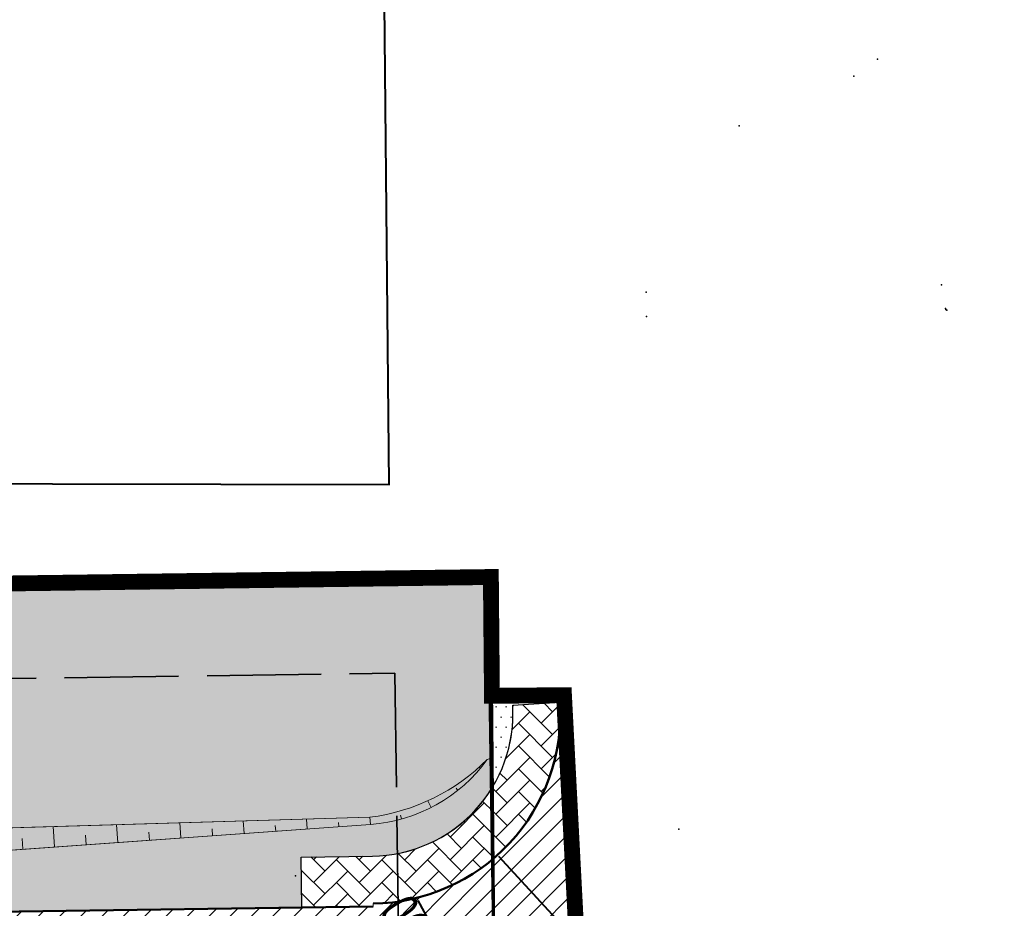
# Model space of a CAD drawing. Header units: millimetres. Extents: x -1417942937 to 6455317, y -572870874 to 774296.
# Tile 62 of 76: x 3227651 to 3227682, y 387173 to 387201. Entities that reach past the tile are written whole.
import ezdxf

# ---------------------------------------------------------------- set-up
doc = ezdxf.new("R2010")
doc.units = ezdxf.units.MM
doc.linetypes.add('ACAD_ISO02W100', pattern=[15, 12, -3])
doc.linetypes.add('ACAD_ISO04W100', pattern=[30, 24, -3, 0, -3])
for name, color, linetype in [('02 ВПгоризонтали', 1, 'Continuous'), ('1 Граница благоустройства', 7, 'Continuous'), ('1 Здание', 7, 'Continuous'), ('1 Координаты', 7, 'Continuous'), ('1 откос', 7, 'Continuous'), ('ТОЧКИ_ОБОСНОВАНИЯ', 255, 'Continuous')]:
    doc.layers.add(name, color=color, linetype=linetype)
for name, color, linetype, lineweight, true_color in [('41вспом', 7, 'Continuous', 5, 0xac0662), ('41газон', 7, 'Continuous', 20, 0x525229), ('41газон за', 7, 'Continuous', 20, 0x1dd214), ('41откос', 7, 'Continuous', 20, 0xc51dd7), ('41плитка1', 7, 'Continuous', 20, 0xd0b89f), ('41плитка1 за', 7, 'Continuous', 20, 0xba9873), ('41проезд', 7, 'Continuous', 20, 0xfff0c2), ('41проезд за', 7, 'Continuous', 20, 0xffc20a)]:
    doc.layers.add(name, color=color, linetype=linetype, lineweight=lineweight, true_color=true_color)
doc.layers.add('ИГ геология', color=7, linetype='Continuous', lineweight=25)
doc.styles.add('ACAD14', font='arial.ttf', dxfattribs={"width": 0.75, "height": 1.5})
doc.dimstyles.new('Генплан-чел', dxfattribs={"dimtxt": 1.5, "dimasz": 0.5, "dimexe": 0.5, "dimexo": 0.5, "dimtad": 1, "dimzin": 0, "dimdsep": 46, "dimtxsty": 'ACAD14', "dimblk": 'OBLIQUE', "dimcen": 1, "dimdle": 0.5, "dimclrd": 256, "dimclre": 256, "dimclrt": 256, "dimadec": 8, "dimazin": 2, "dimtfac": 1, "dimtmove": 0, "dimatfit": 3, "dimldrblk": 'OPEN30', "dimfxl": 0.5, "dimtfill": 1, "dimtfillclr": 256, "dimtolj": 1, "dimtzin": 0, "dimlwd": -1, "dimlwe": -1, "dimarcsym": 0})
picture_1 = doc.add_image_def('image2.tif', size_in_pixel=(27388, 31050))
pattern_1 = [(45, (0, 0), (-0.3367596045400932, 0.3367596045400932), [])]
pattern_2 = [(45, (0, 0), (7.105427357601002e-17, 0.7184204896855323), [1.524, -0.508]), (135, (0.35921, 0.35921), (7.105427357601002e-17, 0.7184204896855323), [1.524, -0.508])]
pattern_3 = [(0, (0, 0), (0.15875, 0.3175), [0, -0.3175])]

# ---------------------------------------------------------------- blocks, each defined once
blk = doc.blocks.new('*D29')
at = {"layer": 'Defpoints', "color": 0, "lineweight": 50, "transparency": 16777216}
for p in [(6454558.303988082, 773694.6143965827), (6454558.488795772, 773691.5940054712), (3226949.057835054, 386509.6432582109)]:
    blk.add_point(p, dxfattribs=at)
at = {"layer": 'ИГ геология', "transparency": 16777216}
for p, q in [((6454558.303988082, 773693.6143965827), (6454558.303988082, 773703.405239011)), ((6454558.488795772, 773692.6143965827), (6454558.303988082, 773693.6143965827)), ((6454558.488795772, 773692.0940054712), (6454558.488795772, 773692.6143965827))]:
    blk.add_line(p, q, dxfattribs=at)
at = {"layer": 'ИГ геология', "transparency": 16777216, "insert": (6454556.912617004, 773699.3223177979), "char_height": 1.5, "attachment_point": 5, "rotation": 90, "style": 'ACAD14', "bg_fill": 3, "box_fill_scale": 1.1, "bg_fill_color": 256, "bg_fill_true_color": 13158600, "bg_fill_transparency": 0}
blk.add_mtext('\\A1;3227609.43', dxfattribs=at)
blk = doc.blocks.new('_Oblique')
at = {"color": 0, "linetype": 'ByBlock', "lineweight": -2}
blk.add_line((-0.5, -0.5), (0.5, 0.5), dxfattribs=at)
blk = doc.blocks.new('_Open30')
at = {"color": 0, "linetype": 'ByBlock', "lineweight": -2}
for p, q in [((-1, 0.26794919), (0, 0)), ((0, 0), (-1, -0.26794919)), ((0, 0), (-1, 0))]:
    blk.add_line(p, q, dxfattribs=at)
blk = doc.blocks.new('*D25')
at = {"layer": 'Defpoints', "color": 0, "lineweight": 50, "transparency": 16777216}
for p in [(6454562.788489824, 773693.8040312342), (6454558.488795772, 773691.5940054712), (3226949.057835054, 386509.6432582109)]:
    blk.add_point(p, dxfattribs=at)
at = {"layer": 'ИГ геология', "transparency": 16777216}
for p, q in [((6454560.788489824, 773691.5940054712), (6454561.788489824, 773693.8040312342)), ((6454561.788489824, 773693.8040312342), (6454570.713711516, 773693.8040312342)), ((6454558.988795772, 773691.5940054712), (6454560.788489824, 773691.5940054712))]:
    blk.add_line(p, q, dxfattribs=at)
at = {"layer": 'ИГ геология', "transparency": 16777216, "insert": (6454567.06360067, 773695.195402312), "char_height": 1.5, "attachment_point": 5, "style": 'ACAD14', "bg_fill": 3, "box_fill_scale": 1.1, "bg_fill_color": 256, "bg_fill_true_color": 13158600, "bg_fill_transparency": 0}
blk.add_mtext('\\A1;387181.95', dxfattribs=at)
blk = doc.blocks.new('*D30')
at = {"layer": 'Defpoints', "color": 0, "lineweight": 50, "transparency": 16777216}
for p in [(6454615.395190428, 773691.5940054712), (6454608.624653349, 773688.1099330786), (3226949.057835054, 386509.6432582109)]:
    blk.add_point(p, dxfattribs=at)
at = {"layer": 'ИГ геология', "transparency": 16777216}
for p, q in [((6454610.624653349, 773691.5940054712), (6454609.624653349, 773688.1099330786)), ((6454614.895190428, 773691.5940054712), (6454610.624653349, 773691.5940054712)), ((6454609.624653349, 773688.1099330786), (6454600.699431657, 773688.1099330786))]:
    blk.add_line(p, q, dxfattribs=at)
at = {"layer": 'ИГ геология', "transparency": 16777216, "insert": (6454604.349542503, 773689.5013041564), "char_height": 1.5, "attachment_point": 5, "style": 'ACAD14', "bg_fill": 3, "box_fill_scale": 1.1, "bg_fill_color": 256, "bg_fill_true_color": 13158600, "bg_fill_transparency": 0}
blk.add_mtext('\\A1;387181.95', dxfattribs=at)
blk = doc.blocks.new('*D26')
at = {"layer": 'Defpoints', "color": 0, "lineweight": 50, "transparency": 16777216}
for p in [(6454615.640108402, 773693.469116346), (6454615.395190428, 773691.5940054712), (3226949.057835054, 386509.6432582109)]:
    blk.add_point(p, dxfattribs=at)
at = {"layer": 'ИГ геология', "transparency": 16777216}
for p, q in [((6454615.640108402, 773692.469116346), (6454615.640108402, 773702.2553544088)), ((6454615.395190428, 773692.0940054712), (6454615.395190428, 773692.5940054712)), ((6454615.395190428, 773692.5940054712), (6454615.640108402, 773692.469116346))]:
    blk.add_line(p, q, dxfattribs=at)
at = {"layer": 'ИГ геология', "transparency": 16777216, "insert": (6454614.248737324, 773698.1747353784), "char_height": 1.5, "attachment_point": 5, "rotation": 90, "style": 'ACAD14', "bg_fill": 3, "box_fill_scale": 1.1, "bg_fill_color": 256, "bg_fill_true_color": 13158600, "bg_fill_transparency": 0}
blk.add_mtext('\\A1;3227666.34', dxfattribs=at)
blk = doc.blocks.new('*D31')
at = {"layer": 'Defpoints', "color": 0, "lineweight": 50, "transparency": 16777216}
for p in [(6454620.884130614, 773647.1289968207), (6454616.242581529, 773646.7080288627), (3226949.057835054, 386509.6432582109)]:
    blk.add_point(p, dxfattribs=at)
at = {"layer": 'ИГ геология', "transparency": 16777216}
for p, q in [((6454618.884130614, 773646.7080288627), (6454619.884130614, 773647.1289968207)), ((6454619.884130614, 773647.1289968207), (6454628.800143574, 773647.1289968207)), ((6454616.742581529, 773646.7080288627), (6454618.884130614, 773646.7080288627))]:
    blk.add_line(p, q, dxfattribs=at)
at = {"layer": 'ИГ геология', "transparency": 16777216, "insert": (6454625.154637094, 773648.5203678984), "char_height": 1.5, "attachment_point": 5, "style": 'ACAD14', "bg_fill": 3, "box_fill_scale": 1.1, "bg_fill_color": 256, "bg_fill_true_color": 13158600, "bg_fill_transparency": 0}
blk.add_mtext('\\A1;387137.06', dxfattribs=at)
blk = doc.blocks.new('*D27')
at = {"layer": 'Defpoints', "color": 0, "lineweight": 50, "transparency": 16777216}
for p in [(6454616.242581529, 773646.7080288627), (6454615.749184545, 773644.6369190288), (3226949.057835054, 386509.6432582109)]:
    blk.add_point(p, dxfattribs=at)
at = {"layer": 'ИГ геология', "transparency": 16777216}
for p, q in [((6454616.242581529, 773646.2080288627), (6454616.242581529, 773645.7080288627)), ((6454616.242581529, 773645.7080288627), (6454615.749184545, 773645.6369190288)), ((6454615.749184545, 773645.6369190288), (6454615.749184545, 773635.8437744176))]:
    blk.add_line(p, q, dxfattribs=at)
at = {"layer": 'ИГ геология', "transparency": 16777216, "insert": (6454614.357813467, 773639.9278467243), "char_height": 1.5, "attachment_point": 5, "rotation": 90, "style": 'ACAD14', "bg_fill": 3, "box_fill_scale": 1.1, "bg_fill_color": 256, "bg_fill_true_color": 13158600, "bg_fill_transparency": 0}
blk.add_mtext('\\A1;3227667.18', dxfattribs=at)
blk = doc.blocks.new('*D32')
at = {"layer": 'Defpoints', "color": 0, "lineweight": 50, "transparency": 16777216}
for p in [(6454563.961053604, 773650.5165629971), (6454558.899300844, 773646.6569881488), (3226949.057835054, 386509.6432582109)]:
    blk.add_point(p, dxfattribs=at)
at = {"layer": 'ИГ геология', "transparency": 16777216}
for p, q in [((6454561.961053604, 773646.6569881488), (6454562.961053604, 773650.5165629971)), ((6454562.961053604, 773650.5165629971), (6454571.660661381, 773650.5165629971)), ((6454559.399300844, 773646.6569881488), (6454561.961053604, 773646.6569881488))]:
    blk.add_line(p, q, dxfattribs=at)
at = {"layer": 'ИГ геология', "transparency": 16777216, "insert": (6454568.123357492, 773651.9079340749), "char_height": 1.5, "attachment_point": 5, "style": 'ACAD14', "bg_fill": 3, "box_fill_scale": 1.1, "bg_fill_color": 256, "bg_fill_true_color": 13158600, "bg_fill_transparency": 0}
blk.add_mtext('\\A1;387137.01', dxfattribs=at)
blk = doc.blocks.new('*D28')
at = {"layer": 'Defpoints', "color": 0, "lineweight": 50, "transparency": 16777216}
for p in [(6454557.437152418, 773650.2809526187), (6454558.899300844, 773646.6569881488), (3226949.057835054, 386509.6432582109)]:
    blk.add_point(p, dxfattribs=at)
at = {"layer": 'ИГ геология', "transparency": 16777216}
for p, q in [((6454557.437152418, 773649.2809526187), (6454557.437152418, 773659.0671906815)), ((6454558.899300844, 773648.2809526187), (6454557.437152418, 773649.2809526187)), ((6454558.899300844, 773647.1569881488), (6454558.899300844, 773648.2809526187))]:
    blk.add_line(p, q, dxfattribs=at)
at = {"layer": 'ИГ геология', "transparency": 16777216, "insert": (6454556.04578134, 773654.9865716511), "char_height": 1.5, "attachment_point": 5, "rotation": 90, "style": 'ACAD14', "bg_fill": 3, "box_fill_scale": 1.1, "bg_fill_color": 256, "bg_fill_true_color": 13158600, "bg_fill_transparency": 0}
blk.add_mtext('\\A1;3227609.84', dxfattribs=at)

msp = doc.modelspace()

# ---------------------------------------------------------------- linework, layer by layer
at = {"color": 3, "linetype": 'Continuous', "lineweight": 40}
msp.add_lwpolyline([(3227609.7715, 387244.39), (3227609.875, 387186), (3227663.051, 387185.89), (3227662.7405, 387217.38), (3227662.2, 387244.65)], close=True, dxfattribs=at)
at = {"layer": 'ТОЧКИ_ОБОСНОВАНИЯ'}
for p in [(3227678.47228963, 387199.3161923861, -0.1900000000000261), (3227677.72228963, 387198.7861923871, -0.1799999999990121), (3227674.10228963, 387197.2161923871, -0.13999999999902), (3227671.16228963, 387191.9661923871, 0.1700000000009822), (3227680.49228963, 387192.1961923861, 0.0800000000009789), (3227680.61228962, 387191.4461923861, 0.2100000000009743), (3227680.62228963, 387191.4161923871, -1.619999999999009), (3227680.66228963, 387191.3961923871, -1.059999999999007), (3227671.17228962, 387191.196192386, 0.1600000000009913), (3227672.19228962, 387175.0061923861, 0.1799999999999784)]:
    msp.add_point(p, dxfattribs=at)

# ---------------------------------------------------------------- pictures from other files: only their frames are drawn
image = msp.add_image(picture_1, insert=(3227525.614622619, 387085.3361425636), size_in_units=(684.5630873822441, 776.0947810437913))
image.dxf.flags = 7

# ---------------------------------------------------------------- next in the draw order: dimensions: what is measured, and where the dimension line sits
at = {"layer": 'ИГ геология'}
dim = msp.add_ordinate_dim(feature_location=(6454558.488795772, 773691.5940054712), offset=(-0.18480768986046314, 3.0203911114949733), dtype=1, origin=(3226949.057835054, 386509.6432582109), dimstyle='Генплан-чел', dxfattribs=at)
dim.commit()
dim.dimension.update_dxf_attribs({"geometry": '*D29', "text_midpoint": (6454556.912617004, 773699.3223177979)})

# ---------------------------------------------------------------- next in the draw order: dimensions: what is measured, and where the dimension line sits
dim = msp.add_ordinate_dim(feature_location=(6454558.488795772, 773691.5940054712), offset=(4.299694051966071, 2.2100257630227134), dtype=0, origin=(3226949.057835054, 386509.6432582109), dimstyle='Генплан-чел', dxfattribs=at)
dim.commit()
dim.dimension.update_dxf_attribs({"geometry": '*D25', "text_midpoint": (6454567.06360067, 773695.195402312)})

# ---------------------------------------------------------------- next in the draw order: dimensions: what is measured, and where the dimension line sits
dim = msp.add_ordinate_dim(feature_location=(6454615.395190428, 773691.5940054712), offset=(-6.770537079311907, -3.48407239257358), dtype=0, origin=(3226949.057835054, 386509.6432582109), dimstyle='Генплан-чел', dxfattribs=at)
dim.commit()
dim.dimension.update_dxf_attribs({"geometry": '*D30', "text_midpoint": (6454604.349542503, 773689.5013041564)})

# ---------------------------------------------------------------- next in the draw order: dimensions: what is measured, and where the dimension line sits
dim = msp.add_ordinate_dim(feature_location=(6454615.395190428, 773691.5940054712), offset=(0.24491797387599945, 1.8751108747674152), dtype=1, origin=(3226949.057835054, 386509.6432582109), dimstyle='Генплан-чел', dxfattribs=at)
dim.commit()
dim.dimension.update_dxf_attribs({"geometry": '*D26', "text_midpoint": (6454614.248737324, 773698.1747353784)})

# ---------------------------------------------------------------- next in the draw order: dimensions: what is measured, and where the dimension line sits
dim = msp.add_ordinate_dim(feature_location=(6454616.242581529, 773646.7080288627), offset=(4.641549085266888, 0.4209679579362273), dtype=0, origin=(3226949.057835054, 386509.6432582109), dimstyle='Генплан-чел', dxfattribs=at)
dim.commit()
dim.dimension.update_dxf_attribs({"geometry": '*D31', "text_midpoint": (6454625.154637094, 773648.5203678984)})

# ---------------------------------------------------------------- next in the draw order: dimensions: what is measured, and where the dimension line sits
dim = msp.add_ordinate_dim(feature_location=(6454616.242581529, 773646.7080288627), offset=(-0.4933969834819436, -2.0711098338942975), dtype=1, origin=(3226949.057835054, 386509.6432582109), dimstyle='Генплан-чел', dxfattribs=at)
dim.commit()
dim.dimension.update_dxf_attribs({"geometry": '*D27', "text_midpoint": (6454614.357813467, 773639.9278467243)})

# ---------------------------------------------------------------- next in the draw order: dimensions: what is measured, and where the dimension line sits
dim = msp.add_ordinate_dim(feature_location=(6454558.899300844, 773646.6569881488), offset=(5.061752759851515, 3.859574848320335), dtype=0, origin=(3226949.057835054, 386509.6432582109), dimstyle='Генплан-чел', dxfattribs=at)
dim.commit()
dim.dimension.update_dxf_attribs({"geometry": '*D32', "text_midpoint": (6454568.123357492, 773651.9079340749)})

# ---------------------------------------------------------------- next in the draw order: dimensions: what is measured, and where the dimension line sits
dim = msp.add_ordinate_dim(feature_location=(6454558.899300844, 773646.6569881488), offset=(-1.4621484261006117, 3.6239644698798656), dtype=1, origin=(3226949.057835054, 386509.6432582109), dimstyle='Генплан-чел', dxfattribs=at)
dim.commit()
dim.dimension.update_dxf_attribs({"geometry": '*D28', "text_midpoint": (6454556.04578134, 773654.9865716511)})

# ---------------------------------------------------------------- next in the draw order: hatches: boundary and pattern name
at = {"layer": '41газон', "lineweight": 20}
h = msp.add_hatch(dxfattribs=at)
h.set_pattern_fill('DOTS', color=256, scale=0.2)
h.set_pattern_definition(pattern_3)
edge = h.paths.add_edge_path()
edge.add_line((3227609.271604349, 387182.0605539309), (3227616.914753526, 387181.6003450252))
edge.add_line((3227616.914753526, 387181.6003450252), (3227636.264934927, 387181.2971974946))
edge.add_line((3227636.264934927, 387181.2971974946), (3227636.354827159, 387174.6131510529))
edge.add_line((3227636.354827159, 387174.6131510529), (3227662.443983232, 387175.3872842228))
edge.add_arc((3227661.649623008, 387181.6708817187), 6.333609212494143, 277.2050013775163, 315.2768952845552)
edge.add_line((3227666.149752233, 387177.2140394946), (3227666.31364582, 387177.2579546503))
edge.add_line((3227666.31364582, 387177.2579546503), (3227666.261588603, 387182.9715516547))
edge.add_line((3227666.261588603, 387182.9715516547), (3227609.271604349, 387182.0605539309))
h = msp.add_hatch(dxfattribs=at)
h.set_pattern_fill('DOTS', color=256, scale=0.2)
h.set_pattern_definition(pattern_3)
edge = h.paths.add_edge_path()
edge.add_line((3227666.149752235, 387177.2140394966), (3227666.31364582, 387177.2579546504))
edge.add_line((3227666.31364582, 387177.2579546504), (3227666.321920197, 387176.3497913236))
edge.add_arc((3227662.459496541, 387178.6588351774), 4.500000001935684, 270.7705115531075, 329.1280670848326, ccw=False)
edge.add_line((3227662.520010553, 387174.1592420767), (3227660.276269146, 387174.1290665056))
edge.add_line((3227660.276269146, 387174.1290665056), (3227660.297695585, 387172.5358775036))
edge.add_line((3227660.297695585, 387172.5358775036), (3227636.037120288, 387172.2096025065))
edge.add_arc((3227636.010225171, 387174.209421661), 1.999999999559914, 180.7705115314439, 270.77051155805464, ccw=False)
edge.add_line((3227634.010406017, 387174.1825265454), (3227633.951019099, 387178.5983132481))
edge.add_line((3227633.951019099, 387178.5983132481), (3227622.859177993, 387178.449141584))
edge.add_line((3227622.859177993, 387178.449141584), (3227622.9216816, 387173.80160965))
edge.add_arc((3227620.921862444, 387173.7747145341), 2.000000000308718, -89.22685679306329, 0.7705115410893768, ccw=False)
edge.add_line((3227620.948849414, 387171.7748966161), (3227612.90661749, 387171.6667384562))
edge.add_line((3227612.90661749, 387171.6667384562), (3227612.960407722, 387167.6671001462))
edge.add_line((3227612.960407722, 387167.6671001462), (3227613.099767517, 387157.3048325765))
edge.add_line((3227613.099767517, 387157.3048325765), (3227618.375238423, 387157.3757811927))
edge.add_arc((3227618.402133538, 387155.3759620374), 2.000000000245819, 0.7705115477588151, 90.7705115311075, ccw=False)
edge.add_line((3227620.401952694, 387155.4028571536), (3227620.512654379, 387147.1714982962))
edge.add_line((3227620.512654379, 387147.1714982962), (3227620.623356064, 387138.9401394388))
edge.add_arc((3227612.624079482, 387138.8325589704), 7.999999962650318, -11.490256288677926, 0.7705115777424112, ccw=False)
edge.add_line((3227620.463748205, 387137.2389486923), (3227619.436438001, 387137.2226611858))
edge.add_arc((3227612.62407946, 387138.8325589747), 6.999999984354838, 346.7037878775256, 359.9025576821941)
edge.add_line((3227619.624069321, 387138.8206541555), (3227619.402042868, 387155.3894280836))
edge.add_arc((3227618.402133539, 387155.3759620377), 1.000000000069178, 0.7715709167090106, 90.7705115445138)
edge.add_line((3227618.388685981, 387156.3758716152), (3227612.613260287, 387156.2981992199))
edge.add_line((3227612.613260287, 387156.2981992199), (3227612.385677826, 387173.2203706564))
edge.add_line((3227612.385677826, 387173.2203706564), (3227618.144105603, 387179.1357974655))
edge.add_line((3227618.144105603, 387179.1357974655), (3227634.940843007, 387179.3616929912))
edge.add_line((3227634.940843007, 387179.3616929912), (3227635.023763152, 387173.1960645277))
edge.add_line((3227635.023763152, 387173.1960645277), (3227662.460071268, 387175.1628601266))
edge.add_arc((3227662.102559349, 387180.1500622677), 4.999999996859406, 274.10028374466, 324.0411151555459)
at = {"layer": '41газон за', "lineweight": 20}
h = msp.add_hatch(dxfattribs=at)
h.set_pattern_fill('DOTS', color=256, scale=0.2)
h.set_pattern_definition(pattern_3)
edge = h.paths.add_edge_path()
edge.add_line((3227666.29576737, 387179.2202235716), (3227666.31364582, 387177.2579546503))
edge.add_line((3227666.31364582, 387177.2579546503), (3227666.321920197, 387176.3497913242))
edge.add_arc((3227662.459496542, 387178.6588351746), 4.499999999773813, 329.1280671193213, 363.4015967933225)
edge.add_line((3227666.951568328, 387178.9258390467), (3227668.44892559, 387179.014840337))
edge.add_line((3227668.44892559, 387179.014840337), (3227668.44892559, 387179.2398412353))
edge.add_line((3227668.44892559, 387179.2398412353), (3227666.29576737, 387179.2202235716))
at = {"layer": '41откос', "lineweight": 20}
h = msp.add_hatch(dxfattribs=at)
h.set_pattern_fill('DOTS', color=256, scale=0.2)
h.set_pattern_definition(pattern_3)
edge = h.paths.add_edge_path()
edge.add_line((3227618.144105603, 387179.1357974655), (3227634.940843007, 387179.3616929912))
edge.add_line((3227634.940843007, 387179.3616929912), (3227635.023763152, 387173.1960645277))
edge.add_line((3227635.023763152, 387173.1960645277), (3227662.460071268, 387175.1628601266))
edge.add_arc((3227662.102559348, 387180.1500622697), 4.999999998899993, 274.1002837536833, 324.0411151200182)
edge.add_arc((3227661.649623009, 387181.6708817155), 6.333609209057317, 277.20500136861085, 315.2768953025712, ccw=False)
edge.add_line((3227662.443983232, 387175.3872842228), (3227636.354827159, 387174.6131510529))
edge.add_line((3227636.354827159, 387174.6131510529), (3227636.264934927, 387181.2971974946))
edge.add_line((3227636.264934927, 387181.2971974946), (3227616.914753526, 387181.6003450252))
edge.add_line((3227616.914753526, 387181.6003450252), (3227609.765920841, 387174.2566050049))
edge.add_line((3227609.765920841, 387174.2566050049), (3227610.256206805, 387153.8710758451))
edge.add_line((3227610.256206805, 387153.8710758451), (3227617.366348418, 387154.3119370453))
edge.add_line((3227617.366348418, 387154.3119370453), (3227619.323473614, 387138.9226576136))
edge.add_arc((3227600.930212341, 387138.9329190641), 18.39326413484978, 354.6551990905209, 359.9680351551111, ccw=False)
edge.add_line((3227619.243505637, 387137.2196023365), (3227619.436438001, 387137.2226611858))
edge.add_arc((3227612.624079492, 387138.8325589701), 6.9999999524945, 346.7037878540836, 360.7705115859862)
edge.add_line((3227619.623446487, 387138.9266918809), (3227619.402042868, 387155.3894280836))
edge.add_arc((3227618.402133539, 387155.3759620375), 1.00000000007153, 0.7715709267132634, 90.7705115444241)
edge.add_line((3227618.388685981, 387156.3758716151), (3227612.613260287, 387156.2981992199))
edge.add_line((3227612.613260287, 387156.2981992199), (3227612.385677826, 387173.2203706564))
edge.add_line((3227612.385677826, 387173.2203706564), (3227618.144105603, 387179.1357974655))
at = {"layer": '41плитка1'}
h = msp.add_hatch(dxfattribs=at)
h.set_pattern_fill('AR-HBONE', color=256, scale=0.005)
h.set_pattern_definition(pattern_2)
edge = h.paths.add_edge_path()
edge.add_line((3227660.276269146, 387174.1290665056), (3227660.297695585, 387172.5358775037))
edge.add_line((3227660.297695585, 387172.5358775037), (3227662.541436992, 387172.5660530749))
edge.add_line((3227662.541436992, 387172.5660530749), (3227662.54018189, 387172.6593777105))
edge.add_arc((3227662.459496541, 387178.6588351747), 5.999999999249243, 270.7705115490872, 310.3290749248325)
edge.add_line((3227666.342556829, 387174.0847950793), (3227666.321920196, 387176.3497913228))
edge.add_arc((3227662.459496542, 387178.6588351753), 4.499999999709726, 270.7705115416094, 329.1280670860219, ccw=False)
edge.add_line((3227662.520010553, 387174.1592420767), (3227660.276269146, 387174.1290665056))
at = {"layer": '41плитка1 за'}
h = msp.add_hatch(dxfattribs=at)
h.set_pattern_fill('AR-HBONE', color=256, scale=0.005)
h.set_pattern_definition(pattern_2)
edge = h.paths.add_edge_path()
edge.add_line((3227666.321920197, 387176.3497913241), (3227666.342556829, 387174.0847950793))
edge.add_arc((3227662.459496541, 387178.6588351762), 6.000000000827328, 310.3290749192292, 363.4015967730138)
edge.add_line((3227668.44892559, 387179.0148403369), (3227666.951568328, 387178.9258390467))
edge.add_arc((3227662.459496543, 387178.6588351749), 4.499999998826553, -30.8719328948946, 3.401596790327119, ccw=False)
at = {"layer": '41проезд'}
h = msp.add_hatch(dxfattribs=at)
h.set_pattern_fill('ANSI31,_O', color=256, scale=0.15)
h.set_pattern_definition(pattern_1)
edge = h.paths.add_edge_path()
edge.add_arc((3227612.624079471, 387138.8325589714), 7.999999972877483, 348.5097437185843, 360.7705115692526)
edge.add_line((3227620.623356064, 387138.9401394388), (3227620.401952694, 387155.4028571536))
edge.add_arc((3227618.402133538, 387155.3759620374), 2.000000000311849, 0.7705115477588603, 90.77051153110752)
edge.add_line((3227618.375238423, 387157.3757811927), (3227613.099767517, 387157.3048325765))
edge.add_line((3227613.099767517, 387157.3048325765), (3227612.960407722, 387167.6671001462))
edge.add_line((3227612.960407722, 387167.6671001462), (3227615.460181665, 387167.7007190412))
edge.add_line((3227615.460181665, 387167.7007190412), (3227615.406391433, 387171.7003573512))
edge.add_line((3227615.406391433, 387171.7003573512), (3227620.948849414, 387171.7748966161))
edge.add_arc((3227620.921862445, 387173.7747145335), 1.999999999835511, 270.7731431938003, 360.7705115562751)
edge.add_line((3227622.9216816, 387173.80160965), (3227622.859177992, 387178.4491415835))
edge.add_line((3227622.859177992, 387178.4491415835), (3227633.951019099, 387178.5983132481))
edge.add_line((3227633.951019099, 387178.5983132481), (3227634.010406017, 387174.1825265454))
edge.add_arc((3227636.010225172, 387174.2094216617), 2.000000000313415, 180.7705115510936, 270.7705115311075)
edge.add_line((3227636.037120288, 387172.2096025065), (3227662.541436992, 387172.5660530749))
edge.add_line((3227662.541436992, 387172.5660530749), (3227662.54018189, 387172.6593777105))
edge.add_arc((3227662.459496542, 387178.6588351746), 5.999999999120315, 270.7705115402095, 310.329074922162)
edge.add_line((3227666.342556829, 387174.0847950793), (3227666.395559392, 387168.2674406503))
edge.add_arc((3227663.316883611, 387162.8224634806), 6.255079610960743, 60.51549889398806, 89.34230681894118)
edge.add_line((3227663.38868354, 387169.0771309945), (3227662.044608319, 387169.0590548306))
edge.add_line((3227662.044608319, 387169.0590548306), (3227635.724455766, 387168.7050810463))
edge.add_arc((3227635.885826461, 387156.7061661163), 11.9999999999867, 90.77051154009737, 180.7705115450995)
edge.add_line((3227623.886911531, 387156.5447954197), (3227624.110126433, 387139.9473792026))
edge.add_arc((3227632.109403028, 387140.0549596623), 7.999999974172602, 180.7705115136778, 200.1091620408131)
edge.add_line((3227624.597088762, 387137.3044808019), (3227620.463748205, 387137.2389486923))
at = {"layer": '41проезд за'}
h = msp.add_hatch(dxfattribs=at)
h.set_pattern_fill('ANSI31,_O', color=256, scale=0.15)
h.set_pattern_definition(pattern_1)
edge = h.paths.add_edge_path()
edge.add_line((3227666.34255683, 387174.0847950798), (3227666.39555935, 387168.2674406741))
edge.add_arc((3227663.41532999, 387163.0599237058), 6.000000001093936, 6.705794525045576, 60.21776410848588, ccw=False)
edge.add_line((3227669.374283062, 387163.7605507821), (3227669.376562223, 387163.760940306))
edge.add_line((3227669.376562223, 387163.760940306), (3227668.569916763, 387179.2409435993))
edge.add_line((3227668.569916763, 387179.2409435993), (3227668.44892559, 387179.2398412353))
edge.add_line((3227668.44892559, 387179.2398412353), (3227668.44892559, 387179.0148403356))
edge.add_arc((3227662.459496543, 387178.6588351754), 5.999999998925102, -49.67092508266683, 3.401596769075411, ccw=False)

# ---------------------------------------------------------------- next in the draw order: linework, layer by layer
at = {"color": 3, "lineweight": 60}
msp.add_lwpolyline([(3227666.180967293, 387182.9718717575), (3227666.850245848, 387137.9743841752), (3227609.981588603, 387137.0727591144), (3227609.256174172, 387182.2063030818)], close=True, dxfattribs=at)
at = {"color": 6, "linetype": 'ACAD_ISO02W100', "lineweight": 35, "ltscale": 0.3}
msp.add_lwpolyline([(3227663.225851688, 387179.9318577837), (3227663.806005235, 387140.9264962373), (3227612.933000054, 387140.1199293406), (3227612.304125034, 387179.247022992)], close=True, dxfattribs=at)
at = {"layer": '02 ВПгоризонтали', "color": 1, "lineweight": 40}
for points in [[(3227668.921058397, 387171.5234629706), (3227666.516837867, 387174.1441799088)], [(3227663.957571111, 387172.7552152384), (3227666.39971178, 387168.2650620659)]]:
    msp.add_lwpolyline(points, dxfattribs=at)
at = {"layer": '1 Граница благоустройства', "color": 32, "linetype": 'ACAD_ISO04W100', "lineweight": 50, "ltscale": 0.5, "true_color": 0xcd6928}
msp.add_lwpolyline([(3227612.914841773, 387130.8378446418, 0.5, 0.5, 0), (3227612.895776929, 387132.0403312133, 0.5, 0.5, 0), (3227616.497552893, 387133.5589131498, 0.5, 0.5, 0), (3227617.12795214, 387134.4062901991, 0.5, 0.5, 0), (3227612.397276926, 387137.1110586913, 0.5, 0.5, 0), (3227609.981588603, 387137.0727591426, 0.5, 0.5, 0), (3227609.955622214, 387138.6883254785, 0.5, 0.5, 0), (3227609.214045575, 387139.1240991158, 0.5, 0.5, 0), (3227602.030582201, 387151.1813602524, 0.5, 0.5, 0), (3227600.417929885, 387154.8720883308, 0.5, 0.5, 0), (3227599.647168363, 387154.4967709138, 0.5, 0.5, 0), (3227598.364967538, 387156.850309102, 0.5, 0.5, 0), (3227601.015582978, 387158.1651402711, 0.5, 0.5, 0), (3227602.13676987, 387155.7767864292, 0.5, 0.5, 0), (3227601.452209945, 387155.3865674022, 0.5, 0.5, 0), (3227604.017371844, 387152.0541526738, 0.5, 0.5, 0), (3227609.90269612, 387141.9812599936, 0.5, 0.5, 0), (3227609.256174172, 387182.2063030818, 0.5, 0.5, 0), (3227666.261588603, 387182.9715516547, 0.5, 0.5, 0), (3227666.29576737, 387179.2202235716, 0.5, 0.5, 0), (3227668.569916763, 387179.2409435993, 0.5, 0.5, 0), (3227670.97228963, 387133.006192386, 0.5, 0.5, 0), (3227612.527643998, 387130.8237625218, 0, 0, 0)], format="xyseb", dxfattribs=at)
at = {"layer": '1 Здание', "color": 7, "lineweight": 50}
msp.add_line((3227662.541436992, 387172.5660530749), (3227636.037029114, 387172.2096012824), dxfattribs=at)
at = {"layer": '1 Здание', "color": 7, "lineweight": 30}
for points in [[(3227666.951568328, 387178.9258390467), (3227668.44892559, 387179.0148403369)], [(3227660.297695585, 387172.5358775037), (3227660.276269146, 387174.1290665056), (3227662.520010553, 387174.1592420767)]]:
    msp.add_lwpolyline(points, dxfattribs=at)
msp.add_arc((3227662.459496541, 387178.6588351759), 4.500000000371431, 270.7705115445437, 3.401596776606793, dxfattribs=at)
at = {"layer": '1 Здание', "color": 7, "lineweight": 50}
msp.add_arc((3227662.459496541, 387178.6588351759), 6.000000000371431, 270.7705115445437, 3.401596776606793, dxfattribs=at)
at = {"layer": '1 Координаты', "color": 5, "lineweight": 50}
msp.add_lwpolyline([(3227609.981588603, 387137.0727591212), (3227609.271588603, 387182.0615516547), (3227666.261588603, 387182.9715516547), (3227666.671588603, 387137.9715516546)], close=True, dxfattribs=at)
msp.add_circle((3227666.261588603, 387182.9715516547), 0.1816418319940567, dxfattribs=at)
at = {"layer": '1 откос', "color": 7, "lineweight": 20}
for p, q in [((3227665.929240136, 387176.9319084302), (3227665.889245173, 387176.9655433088)), ((3227665.213612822, 387176.2358131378), (3227665.161818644, 387176.3009792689)), ((3227664.373957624, 387175.6957666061), (3227664.267879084, 387175.90379053)), ((3227663.443748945, 387175.3332987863), (3227663.409812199, 387175.4551795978)), ((3227662.460071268, 387175.1628601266), (3227635.023763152, 387173.1960645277)), ((3227662.443983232, 387175.3872842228), (3227636.27581044, 387174.6108064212)), ((3227654.480547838, 387174.5908410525), (3227654.440478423, 387175.1497994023)), ((3227656.475428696, 387174.7338458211), (3227656.441354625, 387175.2091706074)), ((3227658.470309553, 387174.8768505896), (3227658.442230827, 387175.2685418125)), ((3227659.467749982, 387174.9483529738), (3227659.455209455, 387175.1232901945)), ((3227660.465190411, 387175.0198553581), (3227660.44310703, 387175.3279130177)), ((3227661.46263084, 387175.0913577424), (3227661.453087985, 387175.2244781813)), ((3227662.460071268, 387175.1628601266), (3227662.443983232, 387175.3872842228)), ((3227662.460071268, 387175.1628601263), (3227662.443983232, 387175.3872842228)), ((3227652.485666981, 387174.447836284), (3227652.43960222, 387175.0904281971)), ((3227653.483107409, 387174.5193386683), (3227653.461573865, 387174.819726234)), ((3227655.477988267, 387174.6623434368), (3227655.459452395, 387174.9209142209)), ((3227657.472869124, 387174.8053482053), (3227657.457330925, 387175.0221022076)), ((3227651.488226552, 387174.3763338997), (3227651.463695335, 387174.7185382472))]:
    msp.add_line(p, q, dxfattribs=at)
for centre, radius, start, end in [((3227661.649623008, 387181.6708817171), 6.333609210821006, 277.2050013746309, 315.2768952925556), ((3227662.102559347, 387180.1500622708), 5.00000000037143, 274.1002837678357, 324.0411151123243)]:
    msp.add_arc(centre, radius, start, end, dxfattribs=at)
at = {"layer": '41вспом', "color": 1}
msp.add_lwpolyline([(3227612.914841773, 387130.8378446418), (3227612.895776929, 387132.0403312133), (3227616.497552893, 387133.5589131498), (3227617.635811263, 387135.088949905), (3227617.144402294, 387137.1863220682), (3227609.981588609, 387137.072758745), (3227609.271588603, 387182.0615516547), (3227666.261588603, 387182.9715516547), (3227666.29576737, 387179.2202235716), (3227668.569916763, 387179.2409435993), (3227670.97228963, 387133.006192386), (3227612.527643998, 387130.8237625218)], dxfattribs=at)
at = {"layer": '41вспом', "color": 4}
msp.add_lwpolyline([(3227609.981588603, 387137.0727591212), (3227609.271588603, 387182.0615516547), (3227666.261588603, 387182.9715516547), (3227666.671588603, 387137.9715516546)], close=True, dxfattribs=at)
at = {"layer": '41вспом'}
for points in [[(3227609.271604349, 387182.0605539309), (3227616.914753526, 387181.6003450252), (3227636.264934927, 387181.2971974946), (3227636.354827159, 387174.6131510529), (3227662.443983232, 387175.3872842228, 0.1676651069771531), (3227666.149752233, 387177.2140394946), (3227666.31364582, 387177.2579546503), (3227666.261588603, 387182.9715516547)], [(3227618.144105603, 387179.1357974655), (3227634.940843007, 387179.3616929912), (3227635.023763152, 387173.1960645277), (3227662.460071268, 387175.1628601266, 0.2214238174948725), (3227666.149752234, 387177.2140394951, -0.1676651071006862), (3227662.443983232, 387175.3872842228), (3227636.354827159, 387174.6131510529), (3227636.264934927, 387181.2971974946), (3227616.914753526, 387181.6003450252), (3227609.765920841, 387174.2566050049), (3227610.256206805, 387153.8710758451), (3227617.366348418, 387154.3119370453), (3227619.323473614, 387138.9226576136, -0.02318577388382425), (3227619.243505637, 387137.2196023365), (3227619.436438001, 387137.2226611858, 0.0614548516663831), (3227619.623446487, 387138.9266918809), (3227619.402042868, 387155.3894280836, 0.4142081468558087), (3227618.388685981, 387156.3758716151), (3227612.613260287, 387156.2981992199), (3227612.385677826, 387173.2203706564)], [(3227666.29576737, 387179.2202235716), (3227666.31364582, 387177.2579546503), (3227666.321920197, 387176.3497913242, 0.1506713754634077), (3227666.951568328, 387178.9258390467), (3227668.44892559, 387179.014840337), (3227668.44892559, 387179.2398412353)], [(3227666.34255683, 387174.0847950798), (3227666.39555935, 387168.2674406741, -0.2378277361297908), (3227669.374283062, 387163.7605507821), (3227669.376562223, 387163.760940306), (3227668.569916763, 387179.2409435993), (3227668.44892559, 387179.2398412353), (3227668.44892559, 387179.0148403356, -0.235802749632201)], [(3227666.321920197, 387176.3497913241), (3227666.342556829, 387174.0847950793, 0.235802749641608), (3227668.44892559, 387179.0148403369), (3227666.951568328, 387178.9258390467, -0.1506713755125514)], [(3227620.463748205, 387137.2389486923, 0.05354878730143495), (3227620.623356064, 387138.9401394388), (3227620.401952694, 387155.4028571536, 0.4142135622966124), (3227618.375238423, 387157.3757811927), (3227613.099767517, 387157.3048325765), (3227612.960407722, 387167.6671001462), (3227615.460181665, 387167.7007190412), (3227615.406391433, 387171.7003573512), (3227620.948849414, 387171.7748966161, 0.4142001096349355), (3227622.9216816, 387173.80160965), (3227622.859177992, 387178.4491415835), (3227633.951019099, 387178.5983132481), (3227634.010406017, 387174.1825265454, 0.4142135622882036), (3227636.037120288, 387172.2096025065), (3227662.541436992, 387172.5660530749), (3227662.54018189, 387172.6593777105, 0.1743416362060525), (3227666.342556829, 387174.0847950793), (3227666.395559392, 387168.2674406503, 0.1264482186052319), (3227663.38868354, 387169.0771309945), (3227662.044608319, 387169.0590548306), (3227635.724455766, 387168.7050810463, 0.4142135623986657), (3227623.886911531, 387156.5447954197), (3227624.110126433, 387139.9473792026, 0.08458162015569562), (3227624.597088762, 387137.3044808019)], [(3227660.276269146, 387174.1290665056), (3227660.297695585, 387172.5358775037), (3227662.541436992, 387172.5660530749), (3227662.54018189, 387172.6593777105, 0.1743416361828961), (3227666.342556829, 387174.0847950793), (3227666.321920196, 387176.3497913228, -0.260282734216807), (3227662.520010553, 387174.1592420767)]]:
    msp.add_lwpolyline(points, format="xyb", close=True, dxfattribs=at)
msp.add_lwpolyline([(3227618.144105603, 387179.1357974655), (3227634.940843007, 387179.3616929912), (3227635.023763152, 387173.1960645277), (3227662.460071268, 387175.1628601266, 0.221423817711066), (3227666.149752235, 387177.2140394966), (3227666.31364582, 387177.2579546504), (3227666.321920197, 387176.3497913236, -0.2602827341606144), (3227662.520010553, 387174.1592420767), (3227660.276269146, 387174.1290665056), (3227660.297695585, 387172.5358775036), (3227636.037120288, 387172.2096025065, -0.4142135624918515), (3227634.010406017, 387174.1825265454), (3227633.951019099, 387178.5983132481), (3227622.859177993, 387178.449141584), (3227622.9216816, 387173.80160965, -0.414200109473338), (3227620.948849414, 387171.7748966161), (3227612.90661749, 387171.6667384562)], format="xyb", dxfattribs=at)
at = {"layer": 'ТОЧКИ_ОБОСНОВАНИЯ'}
msp.add_point((3227660.09228962, 387173.5361923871, 0.1600000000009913), dxfattribs=at)

# ---------------------------------------------------------------- next in the draw order: texts
at = {"layer": '02 ВПгоризонтали', "color": 1, "lineweight": 40, "style": 'ACAD14', "width": 0.65}
msp.add_text('90', height=1.199999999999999, rotation=121.0287613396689, dxfattribs=at).set_placement((3227664.368152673, 387172.0003143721))

doc.saveas('drawing.dxf')
